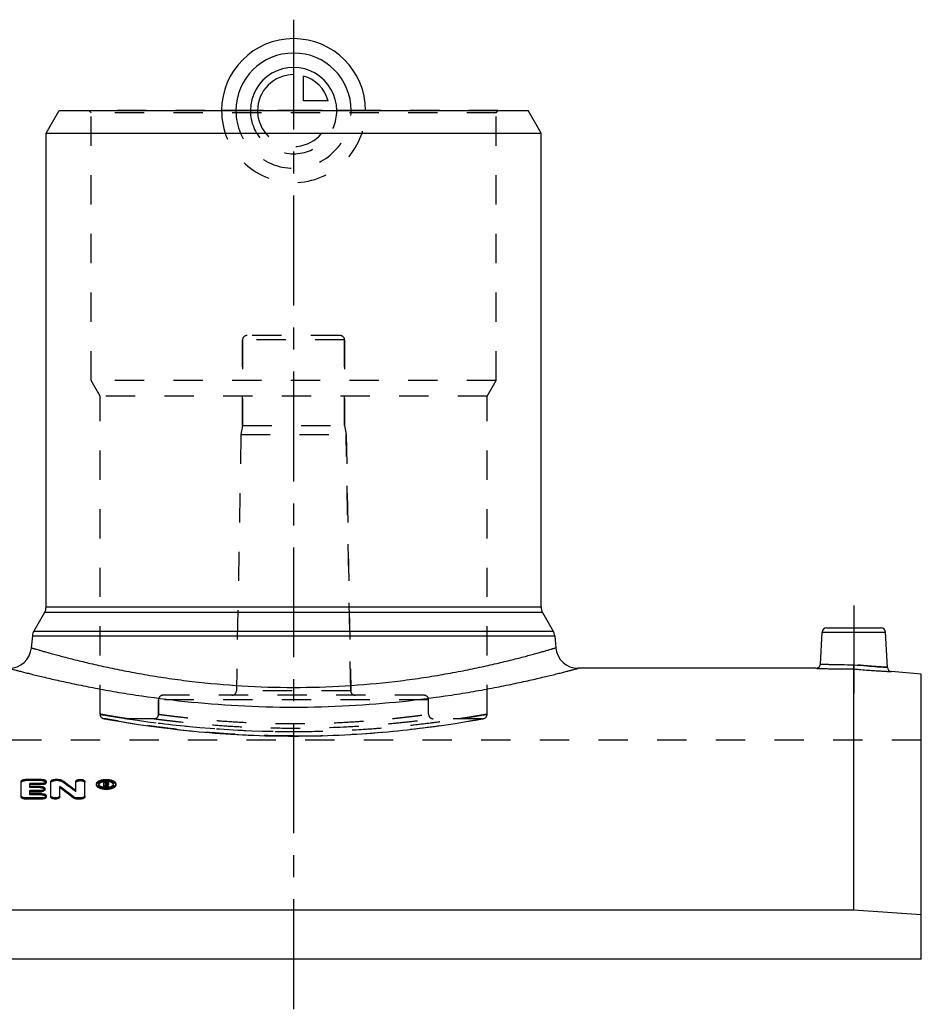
# Model space of a CAD drawing. Header units: millimetres. Extents: x 0 to 1000, y 0 to 1000.
# Tile 3 of 3: x 450 to 650, y 484 to 703. Entities that reach past the tile are written whole.
import ezdxf

# ---------------------------------------------------------------- set-up
doc = ezdxf.new("R2010")
doc.units = ezdxf.units.MM
doc.header["$LTSCALE"] = 65.185185
doc.linetypes.add('CENTER', pattern=[0.6, 0.375, -0.075, 0.075, -0.075])
doc.linetypes.add('HIDDEN', pattern=[0.2, 0.1, -0.1])
for name, color, linetype in [('ACHSEN_S', 7, 'CONTINUOUS'), ('FASEN', 7, 'CONTINUOUS'), ('KOERPER', 7, 'CONTINUOUS'), ('KONST.EL_MIT_GEO', 7, 'CONTINUOUS'), ('KURVEN', 7, 'CONTINUOUS')]:
    doc.layers.add(name, color=color, linetype=linetype)

msp = doc.modelspace()

# ---------------------------------------------------------------- linework, layer by layer
at = {"layer": 'ACHSEN_S', "color": 2, "linetype": 'CENTER'}
msp.add_line((511, 702.72), (511, 297.28), dxfattribs=at)
at = {"layer": 'FASEN', "color": 7, "linetype": 'Continuous'}
for p, q in [((456, 677.5), (458.89, 682.5)), ((458.89, 682.5), (563.11, 682.5)), ((566, 677.5), (563.11, 682.5)), ((456, 677.5), (566, 677.5)), ((650.5, 557.19), (643.87, 557.77)), ((650.5, 493.79), (650.5, 557.19)), ((635.5, 504.75), (386.5, 504.75)), ((650.5, 503.72), (635.5, 504.75))]:
    msp.add_line(p, q, dxfattribs=at)
at = {"layer": 'KOERPER', "color": 7, "linetype": 'Continuous'}
for p, q in [((456, 572.17), (456, 677.5)), ((566, 572.17), (566, 677.5)), ((627.08, 558.5), (574.26, 558.5)), ((650.5, 493.79), (371.5, 493.79))]:
    msp.add_line(p, q, dxfattribs=at)
at = {"layer": 'KOERPER', "color": 8, "linetype": 'HIDDEN'}
for p, q in [((499.65, 612.5), (499.65, 631.5)), ((522.35, 612.5), (522.35, 631.5)), ((499.65, 612.5), (499.3, 610.5)), ((499.65, 612.5), (522.35, 612.5)), ((522.35, 612.5), (522.7, 610.5)), ((499.3, 610.5), (522.7, 610.5)), ((523.7, 553.48), (522.7, 610.5)), ((481, 548.29), (481, 551.5)), ((541, 548.29), (541, 551.5)), ((480, 547.29), (469.05, 547.29)), ((552.95, 547.29), (542, 547.29)), ((650.5, 542.5), (371.5, 542.5)), ((650.5, 493.79), (650.5, 542.5))]:
    msp.add_line(p, q, dxfattribs=at)
at = {"layer": 'KOERPER', "color": 2, "linetype": 'CENTER'}
msp.add_line((635.5, 572.5), (635.5, 552.89), dxfattribs=at)
at = {"layer": 'KONST.EL_MIT_GEO', "color": 8, "linetype": 'HIDDEN'}
for p, q in [((466, 682), (465.5, 682.5)), ((556.5, 682.5), (465.5, 682.5)), ((466, 622.5), (466, 682)), ((556, 682), (466, 682)), ((556, 682), (556.5, 682.5)), ((556, 622.5), (556, 682)), ((499.65, 631.5), (499.65, 612.5)), ((522.35, 631.5), (499.65, 631.5)), ((521.35, 632.5), (500.65, 632.5)), ((522.35, 631.5), (522.35, 612.5)), ((468, 619.04), (466, 622.5)), ((556, 622.5), (466, 622.5)), ((554, 619.04), (556, 622.5)), ((468, 548.28), (468, 619.04)), ((554, 619.04), (468, 619.04)), ((554, 548.28), (554, 619.04)), ((499.3, 610.5), (498.3, 553.48)), ((522.7, 610.5), (523.7, 553.48)), ((540, 552.5), (482, 552.5)), ((523.7, 553.48), (498.3, 553.48)), ((481, 551.5), (481, 548.29)), ((541, 551.5), (481, 551.5)), ((468.82, 547.31), (469.79, 547.13)), ((469, 547.29), (469.26, 547.25)), ((469.79, 547.13), (471.2, 546.89)), ((471.2, 546.89), (472.66, 546.64)), ((472.66, 546.64), (473.82, 546.45)), ((473.82, 546.45), (475.12, 546.24)), ((475.12, 546.24), (476.56, 546.02)), ((476.56, 546.02), (478.14, 545.79)), ((478.14, 545.79), (479.85, 545.56)), ((479.84, 545.56), (481.67, 545.32)), ((481.67, 545.32), (483.61, 545.08)), ((538.39, 545.08), (540.33, 545.32)), ((540.33, 545.32), (542.16, 545.56)), ((542.15, 545.56), (543.86, 545.79)), ((543.86, 545.79), (545.43, 546.02)), ((545.44, 546.02), (546.88, 546.24)), ((546.88, 546.24), (548.18, 546.45)), ((548.18, 546.45), (549.34, 546.64)), ((549.34, 546.64), (550.8, 546.89)), ((550.8, 546.89), (551.92, 547.08)), ((551.92, 547.08), (553.18, 547.31)), ((483.61, 545.08), (484.62, 544.96)), ((484.62, 544.96), (485.66, 544.84)), ((485.65, 544.84), (486.72, 544.73)), ((486.71, 544.73), (487.8, 544.62)), ((487.79, 544.62), (488.91, 544.51)), ((488.9, 544.51), (490.03, 544.4)), ((490.02, 544.4), (491.18, 544.3)), ((491.17, 544.3), (492.34, 544.2)), ((492.33, 544.2), (493.52, 544.11)), ((493.51, 544.11), (494.72, 544.02)), ((494.71, 544.02), (495.93, 543.94)), ((495.92, 543.94), (497.15, 543.86)), ((497.14, 543.86), (498.39, 543.79)), ((498.38, 543.79), (499.64, 543.72)), ((499.63, 543.72), (500.9, 543.66)), ((500.89, 543.66), (502.17, 543.61)), ((502.16, 543.61), (503.45, 543.56)), ((503.43, 543.56), (504.73, 543.52)), ((504.72, 543.52), (506.02, 543.49)), ((506, 543.49), (507.31, 543.47)), ((507.29, 543.47), (508.6, 543.45)), ((508.59, 543.45), (509.9, 543.44)), ((509.88, 543.44), (511, 543.44)), ((511, 543.44), (512.12, 543.44)), ((512.1, 543.44), (513.41, 543.45)), ((513.4, 543.45), (514.71, 543.47)), ((514.69, 543.47), (516, 543.49)), ((515.98, 543.49), (517.28, 543.52)), ((517.27, 543.52), (518.57, 543.56)), ((518.55, 543.56), (519.84, 543.61)), ((519.83, 543.61), (521.11, 543.66)), ((521.1, 543.66), (522.37, 543.72)), ((522.36, 543.72), (523.62, 543.79)), ((523.61, 543.79), (524.86, 543.86)), ((524.85, 543.86), (526.08, 543.94)), ((526.07, 543.94), (527.29, 544.02)), ((527.28, 544.02), (528.49, 544.11)), ((528.48, 544.11), (529.67, 544.2)), ((529.66, 544.2), (530.83, 544.3)), ((530.82, 544.3), (531.98, 544.4)), ((531.97, 544.4), (533.1, 544.51)), ((533.09, 544.51), (534.21, 544.62)), ((534.2, 544.62), (535.29, 544.73)), ((535.28, 544.73), (536.35, 544.84)), ((536.34, 544.84), (537.38, 544.96)), ((537.38, 544.96), (538.39, 545.08)), ((451.43, 533.53), (451.43, 533.8)), ((455.06, 533.53), (451.43, 533.53)), ((452.42, 531.98), (452.42, 532.25)), ((454.73, 531.98), (454.73, 532.25)), ((455.06, 533.53), (455.06, 533.8)), ((458.03, 533.53), (458.03, 533.8)), ((458.69, 533.53), (458.03, 533.53)), ((458.69, 533.53), (458.69, 533.8)), ((459.53, 533.32), (459.53, 533.59)), ((467.7, 532.55), (467.7, 532.82)), ((469.27, 533.08), (468.85, 533.08)), ((468.85, 532.02), (468.85, 532.09)), ((469.18, 532.02), (468.85, 532.02)), ((469.18, 532.73), (469.18, 532.88)), ((469.27, 532.62), (469.18, 532.62)), ((469.18, 532.02), (469.18, 532.06)), ((469.27, 533.2), (469.27, 533.35)), ((469.27, 532.62), (469.27, 532.88)), ((469.5, 532.02), (469.48, 532.06)), ((469.5, 532.02), (469.5, 532.06)), ((469.84, 532.02), (469.5, 532.02)), ((469.52, 532.73), (469.52, 533)), ((469.6, 532.51), (469.6, 532.78)), ((469.84, 532.02), (469.84, 532.09)), ((471, 532.55), (471, 532.82)), ((454.73, 531.98), (452.42, 531.98)), ((452.42, 530.36), (452.42, 530.63)), ((455.06, 530.36), (452.42, 530.36)), ((455.06, 530.36), (455.06, 530.63)), ((462.62, 531.03), (462.62, 531.3))]:
    msp.add_line(p, q, dxfattribs=at)
at = {"layer": 'KONST.EL_MIT_GEO', "color": 7, "linetype": 'Continuous'}
for p, q in [((456, 572.17), (566, 572.17)), ((455.67, 570.92), (453.28, 566.78)), ((566.33, 570.92), (455.67, 570.92)), ((566.33, 570.92), (568.72, 566.78)), ((629.45, 567.5), (641.55, 567.5)), ((452.95, 565.75), (452.72, 563.06)), ((452.95, 565.75), (569.05, 565.75)), ((453.28, 566.78), (568.72, 566.78)), ((569.05, 565.75), (569.28, 563.06)), ((628.08, 559.45), (628.45, 566.55)), ((628.45, 566.55), (642.55, 566.55)), ((642.96, 558.71), (642.55, 566.55)), ((635.5, 504.75), (635.5, 558.35)), ((450.44, 529.89), (450.44, 533.35)), ((455.06, 533.8), (451.43, 533.8)), ((452.42, 532.25), (452.42, 532.9)), ((455.06, 532.9), (452.42, 532.9)), ((455.06, 532.63), (452.42, 532.63)), ((454.73, 532.25), (452.42, 532.25)), ((455.06, 532.63), (455.06, 532.9)), ((456.05, 533.08), (456.05, 533.35)), ((457.04, 529.89), (457.04, 533.35)), ((458.69, 533.8), (458.03, 533.8)), ((459.02, 529.89), (459.02, 532.25)), ((462.62, 531.3), (462.62, 533.35)), ((464.61, 529.89), (464.61, 533.35)), ((467.2, 532.55), (467.2, 532.82)), ((468.85, 532.09), (468.85, 533.35)), ((469.27, 533.35), (468.85, 533.35)), ((469.18, 532.29), (468.85, 532.29)), ((469.18, 532.88), (469.18, 533.2)), ((469.27, 533.2), (469.18, 533.2)), ((469.27, 532.93), (469.18, 532.93)), ((469.27, 532.88), (469.18, 532.88)), ((469.18, 532.06), (469.18, 532.73)), ((469.29, 532.73), (469.18, 532.73)), ((469.29, 532.47), (469.18, 532.47)), ((469.27, 532.93), (469.27, 533.2)), ((469.29, 532.47), (469.29, 532.73)), ((469.31, 532.42), (469.29, 532.47)), ((469.5, 532.06), (469.5, 532.29)), ((469.84, 532.29), (469.5, 532.29)), ((469.52, 533), (469.52, 533.09)), ((469.84, 532.09), (469.84, 532.29)), ((469.85, 532.73), (469.85, 533.09)), ((471.5, 532.55), (471.5, 532.82)), ((452.42, 530.63), (452.42, 531.32)), ((454.73, 531.32), (452.42, 531.32)), ((454.73, 531.05), (452.42, 531.05)), ((455.06, 530.63), (452.42, 530.63)), ((454.73, 531.05), (454.73, 531.32)), ((455.72, 531.52), (455.72, 531.79)), ((456.05, 529.89), (456.05, 530.15)), ((462.11, 529.64), (462.11, 529.9)), ((451.43, 529.41), (451.43, 529.67)), ((455.06, 529.67), (451.43, 529.67)), ((455.06, 529.41), (451.43, 529.41)), ((455.06, 529.41), (455.06, 529.67)), ((462.95, 529.41), (462.95, 529.67)), ((463.61, 529.67), (462.95, 529.67)), ((463.61, 529.41), (462.95, 529.41)), ((463.61, 529.41), (463.61, 529.67))]:
    msp.add_line(p, q, dxfattribs=at)
at = {"layer": 'KONST.EL_MIT_GEO', "color": 8, "linetype": 'HIDDEN'}
for centre, radius, start, end in [((500.65, 631.5), 1, 90, 180), ((521.35, 631.5), 1, 0, 90), ((482, 551.5), 1, 90, 180), ((497.3, 553.5), 1, 270, 359), ((524.7, 553.5), 1, 181, 270), ((540, 551.5), 1, 0, 90), ((469, 548.29), 1, 180, 270), ((480, 548.29), 1, 269.9999, 0), ((542, 548.29), 1, 180, 270.0001), ((553, 548.29), 1, 270, 360), ((511.21, 787.91), 243.47, 261.2181, 269.9514), ((510.79, 787.91), 243.47, 270.0486, 278.7819), ((342.01, 371.38), 200.09, 52.9301, 54.0313), ((468.06, 532.55), 0.358, 171.2633, 180.0144), ((469.34, 529.91), 3.4, 94.5399, 98.151), ((469.35, 529.72), 3.59, 89.0351, 94.5189), ((469.35, 529.71), 3.6, 85.903, 89.077), ((326.46, 463.53), 158.9, 25.5336, 25.7317), ((469.36, 529.81), 3.5, 85.4223, 85.8915), ((469.45, 533.04), 0.548, 294.3185, 298.4657), ((470.65, 532.55), 0.358, 359.9864, 8.6925)]:
    msp.add_arc(centre, radius, start, end, dxfattribs=at)
at = {"layer": 'KONST.EL_MIT_GEO', "color": 7, "linetype": 'Continuous'}
for centre, radius, start, end in [((453.5, 572.17), 2.5, 330, 360), ((568.5, 572.17), 2.5, 180, 210), ((629.45, 566.5), 1, 90, 177), ((641.55, 566.5), 1, 3, 90), ((455.44, 565.53), 2.5, 150, 175), ((566.56, 565.53), 2.5, 5, 30), ((447.74, 563.5), 5, 270, 355), ((574.26, 563.5), 5, 185, 270), ((627.08, 559.5), 1, 269.9995, 357), ((643.96, 558.76), 1, 183, 265.0005), ((336.38, 367.48), 205.4, 52.2564, 53.3389), ((341.9, 371.71), 200.1, 52.8945, 53.9961), ((468.04, 532.82), 0.342, 179.7051, 188.5666), ((469.31, 530.11), 3.19, 98.1518, 100.2896), ((469.34, 535.43), 3.37, 263.3443, 265.272), ((469.35, 535.55), 3.49, 265.2767, 269.0433), ((469.27, 532.38), 0.552, 87.2999, 90.0218), ((469.27, 533.43), 0.549, 270.0842, 272.86), ((469.35, 535.56), 3.51, 269.0263, 272.8086), ((325.91, 463.42), 159.14, 25.5489, 25.6921), ((469.36, 535.48), 3.43, 272.8157, 274.7222), ((469.37, 535.36), 3.31, 274.7019, 278.5987), ((469.53, 533.17), 0.392, 301.9047, 306.4468), ((469.72, 533), 0.124, 349.9272, 359.9068), ((469.72, 532.73), 0.124, 350.0478, 359.9841), ((470.66, 532.82), 0.341, 351.4161, 0.3327), ((336.5, 367.16), 205.37, 52.2923, 53.3743)]:
    msp.add_arc(centre, radius, start, end, dxfattribs=at)
for centre, start_param, end_param in [((469.5, 326.5), -0.50321, -0.499049), ((469.84, 326.5), 5.779975, 5.784596)]:
    msp.add_ellipse(centre, major_axis=(-24.83, 232.25), ratio=0.1942, start_param=start_param, end_param=end_param, dxfattribs=at)
for points, knots in [([(452.72, 563.06), (452.72, 563.06), (452.74, 563.06), (452.76, 563.05), (452.81, 563.04), (452.89, 563.01), (453.01, 562.98), (453.17, 562.93), (453.36, 562.87), (453.58, 562.81), (453.96, 562.7), (454.5, 562.54), (455.26, 562.32), (456.15, 562.07), (457.18, 561.78), (458.33, 561.47), (460.11, 560.99), (462.63, 560.35), (465.99, 559.53), (469.78, 558.68), (473.98, 557.83), (478.53, 557), (483.41, 556.23), (490.42, 555.31), (499.65, 554.48), (511, 554.13), (522.35, 554.48), (531.58, 555.31), (538.59, 556.23), (543.47, 557), (548.02, 557.83), (552.22, 558.68), (556.01, 559.53), (559.37, 560.35), (561.89, 560.99), (563.67, 561.47), (564.82, 561.78), (565.85, 562.07), (566.74, 562.32), (567.5, 562.54), (568.04, 562.7), (568.42, 562.81), (568.64, 562.87), (568.83, 562.93), (568.99, 562.98), (569.11, 563.01), (569.19, 563.04), (569.24, 563.05), (569.26, 563.06), (569.28, 563.06), (569.28, 563.06), (569.28, 563.06)], [0, 0, 0, 0, 0.000155, 0.000348, 0.000618, 0.001391, 0.002471, 0.003858, 0.005551, 0.007548, 0.009848, 0.015347, 0.02203, 0.029875, 0.038857, 0.048947, 0.060117, 0.085562, 0.114917, 0.147884, 0.184152, 0.223391, 0.265255, 0.309375, 0.402752, 0.5, 0.597248, 0.690625, 0.734745, 0.776609, 0.815848, 0.852116, 0.885083, 0.914438, 0.939883, 0.951053, 0.961143, 0.970125, 0.97797, 0.984653, 0.990152, 0.992452, 0.994449, 0.996142, 0.997529, 0.998609, 0.999382, 0.999652, 0.999845, 0.999961, 1, 1, 1, 1]), ([(447.74, 558.5), (447.76, 558.5), (447.82, 558.48), (447.92, 558.45), (448.13, 558.39), (448.48, 558.3), (449.02, 558.16), (449.71, 557.98), (450.55, 557.76), (451.54, 557.51), (453.14, 557.11), (455.47, 556.54), (458.67, 555.8), (462.36, 555), (466.51, 554.17), (471.08, 553.33), (477.88, 552.22), (487.11, 551.03), (498.81, 550.09), (511, 549.76), (523.19, 550.09), (534.89, 551.03), (544.12, 552.22), (550.92, 553.33), (555.49, 554.17), (559.64, 555), (563.33, 555.8), (566.53, 556.54), (568.86, 557.11), (570.46, 557.51), (571.45, 557.76), (572.29, 557.98), (572.98, 558.16), (573.52, 558.3), (573.87, 558.39), (574.08, 558.45), (574.18, 558.48), (574.24, 558.5), (574.26, 558.5)], [0, 0, 0, 0, 0.000628, 0.001412, 0.002509, 0.005636, 0.009997, 0.015577, 0.022354, 0.030306, 0.039403, 0.060915, 0.086618, 0.116213, 0.149379, 0.18578, 0.225069, 0.310845, 0.403618, 0.5, 0.596382, 0.689155, 0.774931, 0.81422, 0.850621, 0.883787, 0.913382, 0.939085, 0.960597, 0.969694, 0.977646, 0.984423, 0.990003, 0.994364, 0.997491, 0.998588, 0.999372, 1, 1, 1, 1]), ([(627.08, 558.5), (627.09, 558.5), (627.15, 558.5), (627.27, 558.49), (627.47, 558.49), (627.75, 558.48), (628.1, 558.47), (628.71, 558.45), (629.63, 558.42), (630.89, 558.39), (632.87, 558.36), (634.43, 558.35), (635.5, 558.35)], [0, 0, 0, 0, 0.004835, 0.019288, 0.043217, 0.076384, 0.118459, 0.169025, 0.293564, 0.445146, 0.617918, 1, 1, 1, 1]), ([(628.08, 559.45), (628.09, 559.45), (628.14, 559.45), (628.24, 559.44), (628.42, 559.43), (628.79, 559.42), (629.42, 559.4), (630.33, 559.37), (631.45, 559.34), (633.21, 559.31), (634.59, 559.29), (635.54, 559.3)], [0, 0, 0, 0, 0.004821, 0.019235, 0.043103, 0.076196, 0.16868, 0.293116, 0.444705, 0.617602, 1, 1, 1, 1]), ([(635.5, 558.35), (635.5, 558.44), (635.52, 558.76), (635.53, 559.08), (635.54, 559.3)], [0, 0, 0, 0, 0.302699, 1, 1, 1, 1]), ([(635.5, 558.35), (636.57, 558.26), (638.11, 558.13), (640.08, 557.99), (641.34, 557.91), (642.25, 557.86), (642.86, 557.82), (643.21, 557.8), (643.48, 557.79), (643.68, 557.78), (643.8, 557.77), (643.86, 557.77), (643.87, 557.77)], [0, 0, 0, 0, 0.38223, 0.554989, 0.706547, 0.831055, 0.881603, 0.923659, 0.956809, 0.980724, 0.995168, 1, 1, 1, 1]), ([(635.54, 559.3), (636.48, 559.2), (638.23, 559.04), (640.52, 558.87), (642.05, 558.76), (642.77, 558.72), (642.96, 558.71)], [0, 0, 0, 0, 0.38242, 0.706891, 0.923817, 1, 1, 1, 1]), ([(450.44, 533.35), (450.44, 533.41), (450.49, 533.51), (450.61, 533.61), (450.78, 533.7), (451.06, 533.78), (451.3, 533.8), (451.43, 533.8)], [0, 0, 0, 0, 0.161433, 0.264408, 0.385098, 0.673183, 1, 1, 1, 1]), ([(454.73, 532.25), (454.86, 532.25), (455.1, 532.23), (455.38, 532.15), (455.55, 532.05), (455.67, 531.95), (455.72, 531.85), (455.72, 531.79)], [0, 0, 0, 0, 0.324687, 0.611572, 0.732288, 0.835817, 1, 1, 1, 1]), ([(455.06, 533.8), (455.19, 533.8), (455.37, 533.78), (455.61, 533.73), (455.76, 533.67), (455.88, 533.61), (456, 533.51), (456.05, 533.41), (456.05, 533.35)], [0, 0, 0, 0, 0.326652, 0.47778, 0.615113, 0.735745, 0.838661, 1, 1, 1, 1]), ([(456.05, 533.35), (456.05, 533.21), (455.84, 533.05), (455.61, 532.97), (455.37, 532.91), (455.19, 532.9), (455.06, 532.9)], [0, 0, 0, 0, 0.375671, 0.515203, 0.668627, 1, 1, 1, 1]), ([(456.05, 533.08), (456.05, 532.94), (455.84, 532.79), (455.61, 532.7), (455.38, 532.65), (455.19, 532.63), (455.06, 532.63)], [0, 0, 0, 0, 0.376198, 0.513104, 0.666298, 1, 1, 1, 1]), ([(457.04, 533.35), (457.04, 533.41), (457.1, 533.51), (457.21, 533.61), (457.39, 533.7), (457.67, 533.78), (457.91, 533.8), (458.03, 533.8)], [0, 0, 0, 0, 0.161433, 0.264408, 0.385098, 0.673183, 1, 1, 1, 1]), ([(458.69, 533.8), (458.85, 533.8), (459.15, 533.77), (459.43, 533.67), (459.53, 533.59)], [0, 0, 0, 0, 0.552677, 1, 1, 1, 1]), ([(462.62, 533.35), (462.62, 533.49), (462.83, 533.65), (463.07, 533.73), (463.3, 533.78), (463.61, 533.81), (463.93, 533.78), (464.16, 533.73), (464.4, 533.65), (464.61, 533.49), (464.61, 533.35)], [0, 0, 0, 0, 0.187507, 0.257268, 0.334053, 0.499997, 0.665944, 0.74273, 0.812489, 1, 1, 1, 1]), ([(467.2, 532.82), (467.2, 532.89), (467.24, 533.03), (467.37, 533.21), (467.57, 533.38), (467.95, 533.59), (468.56, 533.76), (469.35, 533.82), (470.15, 533.76), (470.75, 533.59), (471.13, 533.38), (471.34, 533.21), (471.47, 533.03), (471.5, 532.89), (471.5, 532.82)], [0, 0, 0, 0, 0.038761, 0.082324, 0.133701, 0.193841, 0.337296, 0.5, 0.662704, 0.806158, 0.866298, 0.917676, 0.961239, 1, 1, 1, 1]), ([(471.5, 532.82), (471.5, 532.75), (471.47, 532.61), (471.34, 532.42), (471.13, 532.25), (470.75, 532.04), (470.15, 531.87), (469.35, 531.8), (468.56, 531.87), (467.95, 532.04), (467.57, 532.25), (467.37, 532.42), (467.24, 532.61), (467.2, 532.75), (467.2, 532.82)], [0, 0, 0, 0, 0.038768, 0.082509, 0.134096, 0.194379, 0.337759, 0.5, 0.662241, 0.805619, 0.865903, 0.917491, 0.961232, 1, 1, 1, 1]), ([(471.5, 532.55), (471.5, 532.49), (471.47, 532.35), (471.33, 532.15), (471.13, 531.98), (470.75, 531.78), (470.15, 531.6), (469.35, 531.53), (468.56, 531.6), (467.96, 531.78), (467.57, 531.98), (467.37, 532.16), (467.24, 532.35), (467.2, 532.49), (467.2, 532.55)], [0, 0, 0, 0, 0.038761, 0.083133, 0.134909, 0.194374, 0.338237, 0.499962, 0.662137, 0.805612, 0.865135, 0.917162, 0.961482, 1, 1, 1, 1]), ([(471, 532.82), (471, 532.87), (470.98, 532.98), (470.88, 533.12), (470.72, 533.25), (470.43, 533.41), (469.96, 533.54), (469.35, 533.59), (468.74, 533.54), (468.28, 533.41), (467.98, 533.25), (467.83, 533.12), (467.73, 532.98), (467.7, 532.87), (467.7, 532.82)], [0, 0, 0, 0, 0.038756, 0.082358, 0.133749, 0.193896, 0.337356, 0.500003, 0.662643, 0.8061, 0.866258, 0.917636, 0.961244, 1, 1, 1, 1]), ([(467.7, 532.77), (467.71, 532.74), (467.74, 532.62), (467.82, 532.53), (467.89, 532.46)], [0, 0, 0, 0, 0.225428, 1, 1, 1, 1]), ([(467.9, 532.91), (467.88, 532.9), (467.81, 532.83), (467.75, 532.75), (467.73, 532.69)], [0, 0, 0, 0, 0.273924, 1, 1, 1, 1]), ([(467.89, 532.46), (468.02, 532.35), (468.37, 532.18), (468.74, 532.1), (468.95, 532.08)], [0, 0, 0, 0, 0.443046, 1, 1, 1, 1]), ([(468.74, 533.25), (468.57, 533.22), (468.28, 533.14), (468, 533), (467.9, 532.91)], [0, 0, 0, 0, 0.557819, 1, 1, 1, 1]), ([(469.27, 533.35), (469.3, 533.35), (469.41, 533.35), (469.52, 533.33), (469.6, 533.3)], [0, 0, 0, 0, 0.261939, 1, 1, 1, 1]), ([(469.51, 533.11), (469.49, 533.14), (469.41, 533.19), (469.32, 533.2), (469.27, 533.2)], [0, 0, 0, 0, 0.406111, 1, 1, 1, 1]), ([(469.29, 532.88), (469.34, 532.89), (469.43, 532.9), (469.51, 532.95), (469.51, 532.99)], [0, 0, 0, 0, 0.607681, 1, 1, 1, 1]), ([(469.42, 532.91), (469.41, 532.91), (469.37, 532.92), (469.33, 532.93), (469.29, 532.93)], [0, 0, 0, 0, 0.23779, 1, 1, 1, 1]), ([(469.51, 532.99), (469.51, 532.99), (469.51, 532.99), (469.52, 533), (469.52, 533)], [0, 0, 0, 0, 0.50293, 1, 1, 1, 1]), ([(469.6, 533.3), (469.63, 533.29), (469.73, 533.25), (469.84, 533.16), (469.85, 533.09)], [0, 0, 0, 0, 0.330523, 1, 1, 1, 1]), ([(469.73, 532.84), (469.72, 532.83), (469.68, 532.81), (469.64, 532.79), (469.6, 532.78)], [0, 0, 0, 0, 0.230741, 1, 1, 1, 1]), ([(470.81, 532.91), (470.67, 533.03), (470.28, 533.21), (469.87, 533.28), (469.64, 533.3)], [0, 0, 0, 0, 0.436996, 1, 1, 1, 1]), ([(469.84, 532.71), (469.84, 532.7), (469.82, 532.63), (469.76, 532.59), (469.71, 532.56)], [0, 0, 0, 0, 0.209627, 1, 1, 1, 1]), ([(469.84, 532.98), (469.84, 532.97), (469.83, 532.92), (469.79, 532.88), (469.76, 532.86)], [0, 0, 0, 0, 0.22016, 1, 1, 1, 1]), ([(469.86, 532.09), (470.05, 532.12), (470.38, 532.2), (470.7, 532.36), (470.81, 532.46)], [0, 0, 0, 0, 0.555015, 1, 1, 1, 1]), ([(470.98, 532.69), (470.97, 532.71), (470.93, 532.79), (470.86, 532.86), (470.81, 532.91)], [0, 0, 0, 0, 0.226601, 1, 1, 1, 1]), ([(470.81, 532.46), (470.84, 532.49), (470.92, 532.57), (470.99, 532.68), (471, 532.77)], [0, 0, 0, 0, 0.283403, 1, 1, 1, 1]), ([(451.43, 529.67), (451.3, 529.67), (451.06, 529.7), (450.75, 529.79), (450.51, 529.94), (450.44, 530.09), (450.44, 530.15)], [0, 0, 0, 0, 0.32253, 0.608445, 0.832691, 1, 1, 1, 1]), ([(451.43, 529.41), (451.3, 529.41), (451.06, 529.43), (450.75, 529.53), (450.51, 529.67), (450.44, 529.82), (450.44, 529.89)], [0, 0, 0, 0, 0.32276, 0.609029, 0.832594, 1, 1, 1, 1]), ([(455.72, 531.79), (455.72, 531.72), (455.67, 531.62), (455.55, 531.52), (455.38, 531.42), (455.1, 531.34), (454.86, 531.32), (454.73, 531.32)], [0, 0, 0, 0, 0.164379, 0.268108, 0.38896, 0.675761, 1, 1, 1, 1]), ([(455.72, 531.52), (455.72, 531.46), (455.67, 531.35), (455.55, 531.25), (455.38, 531.16), (455.1, 531.08), (454.86, 531.05), (454.73, 531.05)], [0, 0, 0, 0, 0.164364, 0.269404, 0.389415, 0.673407, 1, 1, 1, 1]), ([(455.06, 530.63), (455.19, 530.63), (455.43, 530.61), (455.71, 530.53), (455.88, 530.42), (456, 530.32), (456.05, 530.22), (456.05, 530.15)], [0, 0, 0, 0, 0.322564, 0.608235, 0.728973, 0.833065, 1, 1, 1, 1]), ([(456.05, 530.15), (456.05, 530.09), (455.98, 529.94), (455.74, 529.79), (455.43, 529.7), (455.19, 529.67), (455.06, 529.67)], [0, 0, 0, 0, 0.167315, 0.391591, 0.677508, 1, 1, 1, 1]), ([(456.05, 529.89), (456.05, 529.82), (455.98, 529.67), (455.74, 529.53), (455.43, 529.43), (455.19, 529.41), (455.06, 529.41)], [0, 0, 0, 0, 0.167283, 0.392009, 0.675127, 1, 1, 1, 1]), ([(459.02, 530.15), (459.02, 530.09), (458.95, 529.94), (458.72, 529.79), (458.4, 529.7), (458.03, 529.66), (457.67, 529.7), (457.35, 529.79), (457.12, 529.94), (457.04, 530.09), (457.04, 530.15)], [0, 0, 0, 0, 0.083658, 0.195769, 0.338739, 0.499996, 0.661256, 0.804225, 0.916342, 1, 1, 1, 1]), ([(459.02, 529.89), (459.02, 529.82), (458.95, 529.67), (458.71, 529.53), (458.4, 529.43), (458.03, 529.4), (457.67, 529.43), (457.35, 529.53), (457.12, 529.67), (457.04, 529.82), (457.04, 529.89)], [0, 0, 0, 0, 0.084877, 0.195462, 0.340041, 0.499907, 0.661139, 0.804367, 0.915574, 1, 1, 1, 1]), ([(462.95, 529.67), (462.79, 529.67), (462.5, 529.71), (462.22, 529.82), (462.11, 529.9)], [0, 0, 0, 0, 0.550156, 1, 1, 1, 1]), ([(464.61, 530.15), (464.61, 530.09), (464.55, 529.98), (464.44, 529.88), (464.26, 529.78), (463.98, 529.7), (463.74, 529.67), (463.61, 529.67)], [0, 0, 0, 0, 0.167128, 0.271415, 0.392278, 0.677863, 1, 1, 1, 1]), ([(464.61, 529.89), (464.61, 529.82), (464.55, 529.72), (464.44, 529.62), (464.26, 529.52), (463.98, 529.43), (463.74, 529.41), (463.61, 529.41)], [0, 0, 0, 0, 0.167283, 0.271359, 0.392992, 0.67777, 1, 1, 1, 1]), ([(462.95, 529.41), (462.79, 529.41), (462.5, 529.44), (462.22, 529.56), (462.11, 529.64)], [0, 0, 0, 0, 0.550088, 1, 1, 1, 1])]:
    msp.add_open_spline(points, degree=3, knots=knots, dxfattribs=at)
at = {"layer": 'KONST.EL_MIT_GEO', "color": 8, "linetype": 'HIDDEN'}
for points, knots in [([(635.5, 558.35), (635.5, 558.44), (635.52, 558.76), (635.53, 559.08), (635.54, 559.3)], [0, 0, 0, 0, 0.302699, 1, 1, 1, 1]), ([(642.96, 558.71), (642.91, 558.71), (642.72, 558.72), (642.31, 558.75), (641.63, 558.79), (640.29, 558.88), (638.23, 559.04), (636.48, 559.2), (635.54, 559.3)], [0, 0, 0, 0, 0.019231, 0.076183, 0.168666, 0.29311, 0.61758, 1, 1, 1, 1]), ([(474.03, 547.29), (473.17, 547.42), (471.78, 547.64), (469.55, 548.02), (469.01, 548.11), (467.87, 548.32), (468, 548.29)], [0, 0, 0, 0, 0.430559, 0.744647, 0.935816, 1, 1, 1, 1]), ([(468, 548.29), (468.28, 548.24), (469.37, 548.05), (471.79, 547.64), (475.7, 547.03), (483.43, 545.96), (495.34, 544.79), (505.51, 544.44), (511, 544.44)], [0, 0, 0, 0, 0.01948, 0.077024, 0.170085, 0.294779, 0.618608, 1, 1, 1, 1]), ([(481, 548.29), (481, 548.29), (481.02, 548.29), (481.04, 548.28), (481.09, 548.28), (481.18, 548.27), (481.35, 548.24), (481.6, 548.21), (481.92, 548.16), (482.32, 548.11), (482.78, 548.05), (483.53, 547.95), (484.63, 547.82), (486.14, 547.64), (487.89, 547.44), (489.85, 547.24), (492.03, 547.03), (495.27, 546.77), (499.66, 546.48), (505.22, 546.25), (511, 546.17), (516.78, 546.25), (522.34, 546.48), (526.73, 546.77), (529.97, 547.03), (532.15, 547.24), (534.11, 547.44), (535.86, 547.64), (537.37, 547.82), (538.47, 547.95), (539.22, 548.05), (539.68, 548.11), (540.08, 548.16), (540.4, 548.21), (540.62, 548.24), (540.77, 548.26), (540.85, 548.27), (540.91, 548.28), (540.96, 548.28), (540.98, 548.29), (541, 548.29), (541, 548.29)], [0, 0, 0, 0, 0.000152, 0.000608, 0.001367, 0.002429, 0.005458, 0.009688, 0.015106, 0.021699, 0.029449, 0.038334, 0.059419, 0.084735, 0.11403, 0.147014, 0.183368, 0.222744, 0.309045, 0.402653, 0.5, 0.597347, 0.690955, 0.777255, 0.816632, 0.852986, 0.88597, 0.915265, 0.940581, 0.961666, 0.970551, 0.978301, 0.984894, 0.990312, 0.994542, 0.996207, 0.997571, 0.998633, 0.999392, 0.999848, 1, 1, 1, 1]), ([(511, 544.44), (516.49, 544.44), (524.48, 544.72), (534.6, 545.57), (541.03, 546.3), (546.3, 547.03), (550.21, 547.64), (552.63, 548.05), (553.72, 548.24), (554, 548.29)], [0, 0, 0, 0, 0.38138, 0.55381, 0.705231, 0.82992, 0.922978, 0.980521, 1, 1, 1, 1]), ([(554, 548.29), (553.87, 548.27), (553.36, 548.18), (552.21, 547.98), (550.33, 547.66), (548.83, 547.42), (547.97, 547.29)], [0, 0, 0, 0, 0.064184, 0.255353, 0.569441, 1, 1, 1, 1]), ([(511, 543.45), (508.27, 543.45), (502.91, 543.55), (495.14, 543.96), (489, 544.49), (484.47, 544.99), (481.43, 545.36), (478.67, 545.73), (476.22, 546.09), (474.11, 546.42), (472.32, 546.71), (471.01, 546.93), (469.82, 547.14), (469.53, 547.19), (468.93, 547.3), (469, 547.29)], [0, 0, 0, 0, 0.194011, 0.38066, 0.552936, 0.63165, 0.704408, 0.770511, 0.829309, 0.880202, 0.92265, 0.956187, 0.980429, 0.995092, 1, 1, 1, 1]), ([(469.26, 547.25), (473.82, 546.42), (487.65, 544.32), (501.65, 543.45), (511, 543.45)], [0, 0, 0, 0, 0.331545, 1, 1, 1, 1]), ([(480, 547.29), (480.05, 547.29), (480.25, 547.26), (480.7, 547.2), (481.44, 547.1), (482.46, 546.97), (483.76, 546.82), (486.01, 546.56), (489.38, 546.21), (494.01, 545.82), (499.3, 545.48), (505.03, 545.26), (512.94, 545.16), (520.69, 545.36), (527.99, 545.82), (532.62, 546.21), (536.43, 546.6), (539.01, 546.91), (540.56, 547.1), (541.3, 547.2), (541.75, 547.26), (541.95, 547.29), (542, 547.29)], [0, 0, 0, 0, 0.002438, 0.009723, 0.021776, 0.038464, 0.059607, 0.084984, 0.14736, 0.223125, 0.309375, 0.402847, 0.500008, 0.690625, 0.776875, 0.85264, 0.915017, 0.961536, 0.978224, 0.990277, 0.997562, 1, 1, 1, 1]), ([(511, 543.45), (516.36, 543.45), (526.28, 543.8), (537.9, 544.97), (545.45, 546.03), (549.56, 546.69), (551.93, 547.09), (553, 547.29)], [0, 0, 0, 0, 0.380639, 0.704381, 0.829294, 0.922643, 1, 1, 1, 1]), ([(450.44, 533.08), (450.44, 533.15), (450.49, 533.25), (450.61, 533.34), (450.73, 533.41), (450.88, 533.46), (451.12, 533.52), (451.3, 533.53), (451.43, 533.53)], [0, 0, 0, 0, 0.161576, 0.264339, 0.385777, 0.523151, 0.673406, 1, 1, 1, 1]), ([(455.06, 533.53), (455.19, 533.53), (455.38, 533.52), (455.61, 533.46), (455.76, 533.41), (455.88, 533.34), (456, 533.25), (456.05, 533.14), (456.05, 533.08)], [0, 0, 0, 0, 0.330509, 0.479866, 0.614289, 0.735798, 0.840189, 1, 1, 1, 1]), ([(457.04, 533.08), (457.04, 533.15), (457.1, 533.25), (457.21, 533.34), (457.34, 533.41), (457.49, 533.46), (457.72, 533.52), (457.91, 533.53), (458.03, 533.53)], [0, 0, 0, 0, 0.161576, 0.264339, 0.385777, 0.523151, 0.673406, 1, 1, 1, 1]), ([(458.69, 533.53), (458.85, 533.53), (459.15, 533.5), (459.43, 533.4), (459.53, 533.32)], [0, 0, 0, 0, 0.55251, 1, 1, 1, 1]), ([(462.62, 533.08), (462.62, 533.23), (462.83, 533.38), (463.07, 533.46), (463.3, 533.52), (463.62, 533.54), (463.93, 533.52), (464.16, 533.46), (464.4, 533.38), (464.61, 533.23), (464.61, 533.08)], [0, 0, 0, 0, 0.187297, 0.257463, 0.335475, 0.49992, 0.665769, 0.743396, 0.812549, 1, 1, 1, 1]), ([(467.2, 532.55), (467.2, 532.62), (467.24, 532.76), (467.37, 532.95), (467.58, 533.12), (467.96, 533.32), (468.56, 533.49), (469.35, 533.56), (470.15, 533.49), (470.75, 533.32), (471.13, 533.12), (471.33, 532.95), (471.47, 532.76), (471.5, 532.62), (471.5, 532.55)], [0, 0, 0, 0, 0.038758, 0.082952, 0.134521, 0.193847, 0.337786, 0.499961, 0.662587, 0.806137, 0.86552, 0.91734, 0.961484, 1, 1, 1, 1]), ([(467.7, 532.55), (467.7, 532.5), (467.73, 532.39), (467.83, 532.25), (467.99, 532.12), (468.28, 531.96), (468.74, 531.82), (469.35, 531.77), (469.96, 531.82), (470.42, 531.96), (470.72, 532.12), (470.87, 532.25), (470.98, 532.39), (471, 532.5), (471, 532.55)], [0, 0, 0, 0, 0.03865, 0.082942, 0.134786, 0.194254, 0.337778, 0.500096, 0.661495, 0.805751, 0.865177, 0.916637, 0.96102, 1, 1, 1, 1]), ([(469.27, 533.08), (469.34, 533.08), (469.48, 533.07), (469.69, 533.02), (469.85, 532.9), (469.85, 532.82)], [0, 0, 0, 0, 0.32977, 0.6233, 1, 1, 1, 1]), ([(469.27, 532.62), (469.3, 532.62), (469.36, 532.62), (469.45, 532.65), (469.52, 532.69), (469.52, 532.73)], [0, 0, 0, 0, 0.331006, 0.62214, 1, 1, 1, 1]), ([(469.48, 532.87), (469.48, 532.88), (469.46, 532.89), (469.44, 532.9), (469.42, 532.91)], [0, 0, 0, 0, 0.220351, 1, 1, 1, 1]), ([(454.73, 531.98), (454.86, 531.98), (455.1, 531.96), (455.38, 531.88), (455.55, 531.78), (455.67, 531.69), (455.72, 531.58), (455.72, 531.52)], [0, 0, 0, 0, 0.328598, 0.610826, 0.732399, 0.837396, 1, 1, 1, 1]), ([(455.06, 530.36), (455.19, 530.36), (455.43, 530.34), (455.75, 530.25), (455.98, 530.11), (456.05, 529.96), (456.05, 529.89)], [0, 0, 0, 0, 0.326881, 0.608256, 0.834479, 1, 1, 1, 1])]:
    msp.add_open_spline(points, degree=3, knots=knots, dxfattribs=at)
for points in [[(467.73, 532.69), (467.72, 532.66), (467.71, 532.63), (467.71, 532.61)], [(469.5, 532.85), (469.5, 532.86), (469.49, 532.87), (469.48, 532.87)], [(469.52, 532.82), (469.52, 532.83), (469.51, 532.84), (469.5, 532.85)], [(469.67, 532.54), (469.65, 532.53), (469.63, 532.52), (469.6, 532.51)], [(471, 532.61), (470.99, 532.63), (470.99, 532.66), (470.98, 532.69)]]:
    msp.add_open_spline(points, degree=3, dxfattribs=at)
at = {"layer": 'KONST.EL_MIT_GEO', "color": 7, "linetype": 'Continuous'}
msp.add_open_spline([(469.52, 533.09), (469.52, 533.09), (469.51, 533.1), (469.51, 533.11)], degree=3, dxfattribs=at)
at = {"layer": 'KURVEN', "color": 40, "linetype": 'Continuous'}
for p, q in [((511, 692.1), (511, 682.5)), ((513.2, 684.7), (513.2, 690.19)), ((518.69, 684.7), (513.2, 684.7))]:
    msp.add_line(p, q, dxfattribs=at)
at = {"layer": 'KURVEN', "color": 8, "linetype": 'HIDDEN'}
msp.add_line((527, 682.5), (495, 682.5), dxfattribs=at)
at = {"layer": 'KURVEN', "color": 40, "linetype": 'Continuous'}
for radius, start, end in [(16, 0, 180), (12.8, 0, 180), (9.6, 0, 180.0001), (8, 90, 180.0001), (8, 15.962, 74.038)]:
    msp.add_arc((511, 682.5), radius, start, end, dxfattribs=at)
at = {"layer": 'KURVEN', "color": 8, "linetype": 'HIDDEN'}
for radius, start in [(16, 180), (12.8, 180), (9.6, 180.0001), (8, 180.0001)]:
    msp.add_arc((511, 682.5), radius, start, 360, dxfattribs=at)

doc.saveas('drawing.dxf')
